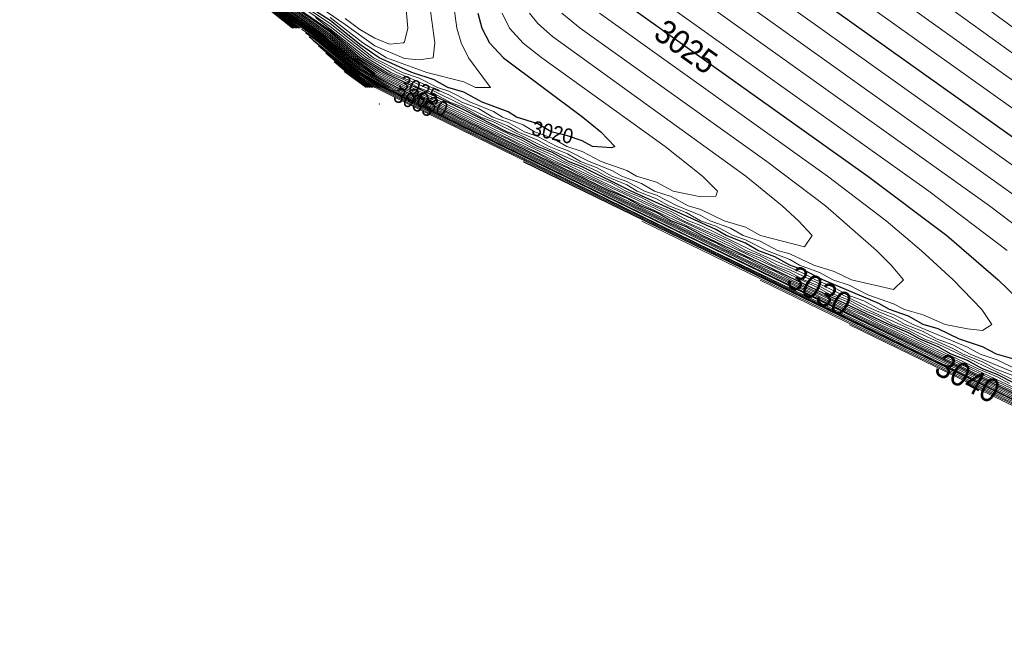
# Model space of a CAD drawing. Header units: metres. Extents: x 295850 to 310263, y 8095845 to 8104014.
# Tile 1 of 77: x 295914 to 296013, y 8095919 to 8095983. Entities that reach past the tile are written whole.
import ezdxf
from ezdxf.enums import TextEntityAlignment as Align

# ---------------------------------------------------------------- set-up
doc = ezdxf.new("R2010")
doc.units = ezdxf.units.M
for name, color, linetype, lineweight in [('C-TOPO-MAJR', 33, 'Continuous', 25), ('C-TOPO-MINR', 253, 'Continuous', 13), ('C-TOPO-PNTS', 8, 'Continuous', 9), ('C-TOPO-TEXT', 33, 'Continuous', 13), ('C-TOPO-TEXT-500', 33, 'Continuous', 13)]:
    doc.layers.add(name, color=color, linetype=linetype, lineweight=lineweight)
doc.styles.add('ARIAL', font='arial.ttf')

# ---------------------------------------------------------------- blocks, each defined once
blk = doc.blocks.new('PUNTOS_TOPOGRAFICOS')
at = {"layer": 'C-TOPO-PNTS'}
blk.add_point((295949.967, 8095974.224, 3015.322), dxfattribs=at)
blk = doc.blocks.new('CURVAS_NIVEL')
at = {"layer": 'C-TOPO-MAJR'}
for points, elevation in [([(296038.438, 8095932.42), (295964.529, 8095968.385)], 3040), ([(296021.467, 8095941.42), (295981.04, 8095960.92), (295950.425, 8095975.92), (295947.91, 8095977.42), (295943.494, 8095981.13), (295940.18, 8095983.42), (295935.994, 8095986.963), (295932.486, 8095989.42), (295928.973, 8095992.42), (295927.304, 8095993.61)], 3035), ([(295987.002, 8096113.92), (295982.25, 8096085.42), (295977.855, 8096061.42), (295977.431, 8096056.92), (295976.578, 8096038.92), (295976.576, 8096035.92), (295977.206, 8096029.92), (295980.624, 8096007.42), (295980.803, 8096004.42), (295980.648, 8095999.92), (295980.804, 8095996.92), (295981.271, 8095995.42), (295982.281, 8095993.92), (295983.955, 8095992.42), (295985.494, 8095991.281), (296028.073, 8095960.92)], 3030), ([(296014.259, 8095945.92), (296012.494, 8095946.849), (296011.007, 8095947.42), (296009.494, 8095948.255), (296007.834, 8095948.92), (296006.494, 8095949.663), (296004.671, 8095950.42), (296003.494, 8095951.074), (296001.512, 8095951.92), (295982.627, 8095960.92), (295980.994, 8095961.801), (295979.494, 8095962.42), (295977.994, 8095963.248), (295976.399, 8095963.92), (295974.994, 8095964.697), (295973.306, 8095965.42), (295951.723, 8095975.92), (295949.494, 8095977.105), (295947.994, 8095978.121), (295943.494, 8095981.764), (295940.494, 8095983.867)], 3030), ([(295976.119, 8096110.92), (295973.957, 8096098.92), (295972.941, 8096094.42), (295970.596, 8096085.42), (295969.689, 8096080.92), (295966.643, 8096059.92), (295964.885, 8096044.92), (295964.639, 8096041.92), (295964.866, 8096037.42), (295966.369, 8096025.42), (295970.065, 8095999.92), (295970.282, 8095996.92), (295970.34, 8095990.92), (295970.57, 8095989.42), (295971.179, 8095987.92), (295972.375, 8095986.42), (295974.195, 8095984.92), (295999.397, 8095966.92), (296007.372, 8095960.92), (296012.567, 8095956.42), (296017.282, 8095951.92)], 3025), ([(296015.494, 8095948.043), (296012.407, 8095948.92), (296010.994, 8095949.654), (296008.676, 8095950.42), (296006.494, 8095951.457), (296004.975, 8095951.92), (296003.494, 8095952.743), (296001.588, 8095953.42), (296000.494, 8095954.032), (295994.837, 8095956.42), (295992.994, 8095957.39), (295991.482, 8095957.92), (295989.994, 8095958.766), (295988.262, 8095959.42), (295986.994, 8095960.143), (295985.049, 8095960.92), (295983.994, 8095961.524), (295975.452, 8095965.42), (295970.494, 8095967.879), (295969.09, 8095968.42), (295967.494, 8095969.314), (295965.947, 8095969.92), (295964.494, 8095970.753), (295962.843, 8095971.42), (295958.494, 8095973.641), (295950.382, 8095977.42), (295947.994, 8095978.907), (295944.994, 8095981.496), (295940.494, 8095984.639)], 3025), ([(295959.927, 8095983.42), (295960.319, 8095981.92), (295961.107, 8095980.42), (295962.511, 8095978.92), (295970.539, 8095972.92), (295972.376, 8095971.42), (295973.783, 8095969.92), (295973.494, 8095969.799), (295971.538, 8095969.92), (295970.494, 8095970.5), (295968.994, 8095971.026), (295967.341, 8095971.42), (295965.994, 8095972.229), (295963.85, 8095972.92), (295962.994, 8095973.439), (295960.375, 8095974.42), (295958.494, 8095975.428), (295956.885, 8095975.92), (295955.494, 8095976.679), (295953.246, 8095977.42), (295949.945, 8095978.92), (295947.994, 8095980.248), (295944.994, 8095982.705), (295941.54, 8095984.92)], 3020), ([(295941.476, 8095981.92), (295939.433, 8095983.42), (295936.43, 8095985.984)], 3040), ([(295949.342, 8095975.92), (295947.132, 8095977.42), (295943.259, 8095980.655)], 3040)]:
    blk.add_lwpolyline(points, dxfattribs=dict(at, elevation=elevation))
at = {"layer": 'C-TOPO-MINR'}
for points, elevation in [([(296064.95, 8095918.92), (296009.525, 8095945.889)], 3044), ([(296055.997, 8095923.42), (295997.547, 8095951.867)], 3043), ([(296047.041, 8095927.92), (295988.511, 8095956.403)], 3042), ([(296038.074, 8095932.42), (295976.53, 8095962.384)], 3041), ([(296016.988, 8095942.92), (295952.503, 8095974.411)], 3039), ([(296054.934, 8095924.92), (296007.993, 8095947.42), (295952.728, 8095974.42), (295949.752, 8095975.92), (295947.994, 8095977.015), (295943.494, 8095980.75), (295942.479, 8095981.435)], 3038), ([(296017.663, 8095942.92), (295983.601, 8095959.42), (295949.976, 8095975.92), (295947.598, 8095977.42), (295943.494, 8095980.877), (295942.089, 8095981.825)], 3037), ([(296036.853, 8095933.92), (296011.765, 8095945.92), (295953.215, 8095974.42), (295950.2, 8095975.92), (295947.994, 8095977.244), (295943.494, 8095981.004), (295940.03, 8095983.42), (295936.516, 8095986.42), (295934.699, 8095987.715)], 3036), ([(295995.811, 8096116.92), (295993.963, 8096104.92), (295991.238, 8096085.42), (295990.394, 8096080.92), (295988.123, 8096070.42), (295986.522, 8096061.42), (295986.207, 8096058.42), (295985.729, 8096049.42), (295984.61, 8096034.42), (295984.483, 8096031.42), (295984.574, 8096028.42), (295984.888, 8096025.42), (295985.799, 8096019.42), (295988.118, 8096007.42), (295988.871, 8096002.92), (295989.33, 8096001.42), (295990.219, 8095999.92), (295991.494, 8095998.65), (295992.994, 8095997.471), (296013.994, 8095982.066)], 3034), ([(296034.631, 8095935.42), (296009.31, 8095947.42), (295950.649, 8095975.92), (295947.994, 8095977.492), (295943.494, 8095981.257), (295940.329, 8095983.42), (295935.994, 8095987.087), (295932.631, 8095989.42), (295928.494, 8095992.925), (295924.943, 8095995.42), (295921.431, 8095998.42), (295919.905, 8095999.509)], 3034), ([(295993.718, 8096116.92), (295991.549, 8096103.42), (295989.01, 8096085.42), (295986.227, 8096071.92), (295984.586, 8096062.92), (295984.17, 8096059.92), (295983.504, 8096047.92), (295982.543, 8096034.42), (295982.605, 8096029.92), (295983.136, 8096025.42), (295984.305, 8096017.92), (295986.259, 8096007.42), (295986.919, 8096001.42), (295987.346, 8095999.92), (295988.494, 8095998.152), (295989.827, 8095996.92), (295991.494, 8095995.665), (296018.494, 8095976.176)], 3033), ([(296025.55, 8095939.92), (296003.405, 8095950.42), (295950.873, 8095975.92), (295947.994, 8095977.649), (295943.494, 8095981.384), (295940.478, 8095983.42), (295935.994, 8095987.21), (295932.776, 8095989.42), (295928.494, 8095993.046), (295925.085, 8095995.42), (295920.994, 8095998.889), (295919.544, 8095999.87)], 3033), ([(295991.627, 8096116.92), (295988.92, 8096100.42), (295986.754, 8096085.42), (295984.052, 8096071.92), (295982.42, 8096062.92), (295982.002, 8096059.92), (295981.28, 8096046.42), (295980.564, 8096035.92), (295980.64, 8096031.42), (295980.965, 8096028.42), (295982.097, 8096020.92), (295984.403, 8096007.42), (295984.69, 8096004.42), (295984.905, 8095999.92), (295985.32, 8095998.42), (295986.269, 8095996.92), (295987.874, 8095995.42), (295989.887, 8095993.92), (296021.494, 8095971.307)], 3032), ([(296019.641, 8095942.92), (296000.654, 8095951.92), (295998.994, 8095952.805), (295997.503, 8095953.42), (295995.994, 8095954.244), (295988.175, 8095957.92), (295951.131, 8095975.92), (295947.994, 8095977.806), (295943.494, 8095981.511), (295940.494, 8095983.558), (295935.994, 8095987.333), (295932.921, 8095989.42), (295928.494, 8095993.166), (295925.226, 8095995.42), (295920.994, 8095999.006), (295913.557, 8096004.357)], 3032), ([(295989.536, 8096116.92), (295986.296, 8096097.42), (295984.496, 8096085.42), (295981.061, 8096067.42), (295979.833, 8096059.92), (295978.579, 8096037.42), (295978.575, 8096034.42), (295979.208, 8096028.42), (295982.538, 8096007.42), (295982.758, 8096004.42), (295982.71, 8095999.92), (295982.857, 8095998.42), (295983.305, 8095996.92), (295984.271, 8095995.42), (295985.915, 8095993.92), (295987.941, 8095992.42), (296025.994, 8095965.27)], 3031), ([(296013.735, 8095945.92), (296012.494, 8095946.605), (296010.564, 8095947.42), (295991.632, 8095956.42), (295989.994, 8095957.3), (295988.489, 8095957.92), (295986.994, 8095958.741), (295985.384, 8095959.42), (295983.994, 8095960.185), (295982.283, 8095960.92), (295951.427, 8095975.92), (295948.747, 8095977.42), (295947.994, 8095977.964), (295943.494, 8095981.638), (295940.494, 8095983.713)], 3031), ([(295984.677, 8096112.42), (295980.549, 8096088.42), (295975.688, 8096061.42), (295975.26, 8096056.92), (295974.519, 8096040.42), (295974.508, 8096037.42), (295975.127, 8096031.42), (295978.593, 8096007.42), (295978.78, 8096004.42), (295978.594, 8095996.92), (295978.765, 8095995.42), (295979.247, 8095993.92), (295980.302, 8095992.42), (295982.005, 8095990.92), (295983.994, 8095989.459), (296024.011, 8095960.92)], 3029), ([(296014.9, 8095945.92), (296006.494, 8095949.904), (296005.152, 8095950.42), (296003.494, 8095951.314), (296001.941, 8095951.92), (296000.494, 8095952.725), (295998.782, 8095953.42), (295997.494, 8095954.138), (295995.626, 8095954.92), (295994.494, 8095955.553), (295973.654, 8095965.42), (295971.994, 8095966.317), (295970.533, 8095966.92), (295968.994, 8095967.769), (295967.438, 8095968.42), (295965.994, 8095969.223), (295964.359, 8095969.92), (295962.994, 8095970.681), (295961.286, 8095971.42), (295949.494, 8095977.235), (295947.17, 8095978.92), (295944.994, 8095980.79), (295940.494, 8095984.021)], 3029), ([(295982.839, 8096113.92), (295981.829, 8096107.92), (295978.941, 8096091.42), (295977.158, 8096082.42), (295973.521, 8096061.42), (295973.087, 8096056.92), (295972.297, 8096038.92), (295972.49, 8096035.92), (295972.851, 8096032.92), (295976.54, 8096005.92), (295976.687, 8096002.92), (295976.526, 8095995.42), (295976.71, 8095993.92), (295977.232, 8095992.42), (295977.994, 8095991.293), (295979.494, 8095989.863), (295980.994, 8095988.72), (296017.858, 8095962.42)], 3028), ([(296013.994, 8095946.776), (296012.279, 8095947.42), (296010.994, 8095948.133), (296009.025, 8095948.92), (296007.994, 8095949.495), (295999.307, 8095953.42), (295997.494, 8095954.376), (295996.077, 8095954.92), (295994.494, 8095955.79), (295992.898, 8095956.42), (295991.494, 8095957.207), (295989.749, 8095957.92), (295988.494, 8095958.624), (295986.602, 8095959.42), (295985.494, 8095960.043), (295967.829, 8095968.42), (295949.494, 8095977.364), (295947.372, 8095978.92), (295944.994, 8095980.967), (295940.494, 8095984.176)], 3028), ([(295980.521, 8096112.42), (295977.656, 8096095.92), (295974.794, 8096082.42), (295971.347, 8096061.42), (295971.008, 8096058.42), (295969.877, 8096040.42), (295970.001, 8096037.42), (295970.337, 8096034.42), (295974.345, 8096004.42), (295974.542, 8096001.42), (295974.471, 8095993.92), (295974.667, 8095992.42), (295975.203, 8095990.92), (295976.327, 8095989.42), (295978.095, 8095987.92), (296011.704, 8095963.92), (296019.639, 8095957.92)], 3027), ([(296015.494, 8095946.513), (296009.754, 8095948.92), (296007.994, 8095949.847), (296006.408, 8095950.42), (296004.994, 8095951.211), (296003.165, 8095951.92), (296001.994, 8095952.577), (295999.928, 8095953.42), (295991.494, 8095957.443), (295990.25, 8095957.92), (295988.494, 8095958.86), (295987.032, 8095959.42), (295985.494, 8095960.278), (295980.739, 8095962.42), (295979.494, 8095963.124), (295974.479, 8095965.42), (295949.691, 8095977.42), (295947.574, 8095978.92), (295944.994, 8095981.143), (295940.494, 8095984.33)], 3027), ([(295978.196, 8096110.92), (295975.816, 8096097.42), (295974.879, 8096092.92), (295972.668, 8096083.92), (295972.127, 8096080.92), (295968.951, 8096059.92), (295968.214, 8096050.92), (295967.439, 8096043.42), (295967.285, 8096040.42), (295967.625, 8096035.92), (295969.332, 8096022.42), (295972.124, 8096002.92), (295972.427, 8095998.42), (295972.41, 8095992.42), (295972.627, 8095990.92), (295973.189, 8095989.42), (295974.356, 8095987.92), (295976.146, 8095986.42), (296005.551, 8095965.42), (296013.506, 8095959.42)], 3026), ([(296014.327, 8095947.42), (296012.494, 8095948.34), (296010.765, 8095948.92), (296009.494, 8095949.618), (296003.97, 8095951.92), (296001.994, 8095952.928), (296000.585, 8095953.42), (295998.994, 8095954.296), (295997.316, 8095954.92), (295995.994, 8095955.667), (295994.088, 8095956.42), (295992.994, 8095957.04), (295987.647, 8095959.42), (295982.494, 8095961.935), (295981.23, 8095962.42), (295979.494, 8095963.358), (295978.033, 8095963.92), (295976.494, 8095964.785), (295974.891, 8095965.42), (295973.494, 8095966.213), (295971.766, 8095966.92), (295970.494, 8095967.645), (295968.649, 8095968.42), (295967.494, 8095969.08), (295965.538, 8095969.92), (295964.494, 8095970.518), (295950.037, 8095977.42), (295947.994, 8095978.75), (295944.994, 8095981.32), (295940.494, 8095984.484)], 3026), ([(295972.243, 8095983.42), (295995.315, 8095966.92), (296001.235, 8095962.42), (296004.78, 8095959.42), (296008.029, 8095956.42), (296010.944, 8095953.42), (296011.946, 8095951.92), (296010.994, 8095951.31), (296009.494, 8095951.461), (296007.209, 8095951.92), (296004.994, 8095952.879), (296003.1, 8095953.42), (296001.994, 8095954.011), (295999.404, 8095954.92), (295997.494, 8095955.886), (295995.841, 8095956.42), (295994.494, 8095957.18), (295992.479, 8095957.92), (295991.494, 8095958.479), (295989.121, 8095959.42), (295986.994, 8095960.494), (295985.77, 8095960.92), (295983.994, 8095961.875), (295982.455, 8095962.42), (295980.994, 8095963.259), (295979.254, 8095963.92), (295977.994, 8095964.647), (295976.061, 8095965.42), (295974.994, 8095966.038), (295972.875, 8095966.92), (295971.994, 8095967.432), (295966.531, 8095969.92), (295961.494, 8095972.43), (295960.231, 8095972.92), (295958.494, 8095973.875), (295957.084, 8095974.42), (295955.494, 8095975.304), (295953.891, 8095975.92), (295952.494, 8095976.679), (295950.728, 8095977.42), (295948.313, 8095978.92), (295944.994, 8095981.673), (295940.494, 8095984.793)], 3024), ([(295968.43, 8095983.42), (295970.294, 8095981.92), (295989.163, 8095968.42), (295995.097, 8095963.92), (296000.259, 8095959.42), (296001.757, 8095957.92), (296002.989, 8095956.42), (296001.994, 8095955.445), (295997.739, 8095956.42), (295995.994, 8095957.287), (295993.917, 8095957.92), (295991.494, 8095959.049), (295990.247, 8095959.42), (295988.494, 8095960.35), (295986.776, 8095960.92), (295985.494, 8095961.655), (295983.437, 8095962.42), (295982.494, 8095962.963), (295980.105, 8095963.92), (295977.994, 8095964.999), (295976.787, 8095965.42), (295974.994, 8095966.39), (295973.483, 8095966.92), (295971.994, 8095967.785), (295970.306, 8095968.42), (295968.994, 8095969.186), (295967.138, 8095969.92), (295965.994, 8095970.591), (295963.981, 8095971.42), (295962.994, 8095972.002), (295960.836, 8095972.92), (295955.494, 8095975.535), (295951.13, 8095977.42), (295948.661, 8095978.92), (295943.494, 8095982.981)], 3023), ([(295965.139, 8095983.42), (295965.994, 8095982.381), (295967.494, 8095981.066), (295987.039, 8095966.92), (295990.732, 8095963.92), (295992.375, 8095962.42), (295993.757, 8095960.92), (295992.994, 8095959.779), (295988.52, 8095960.92), (295986.994, 8095961.757), (295984.86, 8095962.42), (295982.494, 8095963.543), (295981.224, 8095963.92), (295979.494, 8095964.858), (295977.795, 8095965.42), (295976.494, 8095966.178), (295974.487, 8095966.92), (295973.494, 8095967.502), (295971.192, 8095968.42), (295968.994, 8095969.541), (295967.912, 8095969.92), (295965.994, 8095970.947), (295964.649, 8095971.42), (295962.994, 8095972.358), (295961.44, 8095972.92), (295959.994, 8095973.774), (295958.294, 8095974.42), (295956.994, 8095975.178), (295951.72, 8095977.42), (295949.01, 8095978.92), (295944.994, 8095982.101), (295940.882, 8095984.92)], 3022), ([(295962.383, 8095983.42), (295963.113, 8095981.92), (295964.494, 8095980.407), (295966.396, 8095978.92), (295978.866, 8095969.92), (295982.643, 8095966.92), (295984.183, 8095965.42), (295983.994, 8095964.895), (295982.494, 8095964.837), (295979.694, 8095965.42), (295977.994, 8095966.321), (295975.977, 8095966.92), (295974.994, 8095967.489), (295972.404, 8095968.42), (295970.494, 8095969.43), (295968.924, 8095969.92), (295967.494, 8095970.772), (295965.661, 8095971.42), (295964.494, 8095972.119), (295962.414, 8095972.92), (295961.494, 8095973.474), (295959.173, 8095974.42), (295956.994, 8095975.53), (295955.838, 8095975.92), (295953.994, 8095976.85), (295952.31, 8095977.42), (295949.358, 8095978.92), (295944.994, 8095982.403), (295941.211, 8095984.92)], 3021), ([(295956.79, 8095989.42), (295957.812, 8095981.92), (295958.23, 8095980.42), (295958.99, 8095978.92), (295961.187, 8095975.92), (295959.684, 8095975.92), (295958.494, 8095976.481), (295954.765, 8095977.42), (295950.687, 8095978.92), (295948.269, 8095980.42), (295944.994, 8095983.006)], 3019), ([(295954.752, 8095986.42), (295955.572, 8095980.42), (295955.385, 8095978.92), (295953.994, 8095978.701), (295952.494, 8095978.843), (295949.494, 8095980.133), (295946.494, 8095982.301), (295943.494, 8095984.339)], 3018), ([(295950.994, 8095980.297), (295949.494, 8095980.911), (295947.994, 8095981.764), (295946.494, 8095982.903)], 3017), ([(295958.703, 8096110.92), (295957.919, 8096107.92), (295953.864, 8096094.42), (295951.434, 8096085.42), (295945.693, 8096059.92), (295943.814, 8096050.92), (295943.355, 8096047.92), (295943.297, 8096044.92), (295943.836, 8096040.42), (295952.691, 8095983.42), (295952.825, 8095981.92), (295952.494, 8095980.541), (295952.386, 8095980.42), (295950.994, 8095980.297)], 3017), ([(295941.955, 8095981.92), (295939.881, 8095983.42), (295936.363, 8095986.42), (295935.079, 8095987.335)], 3037), ([(295941.795, 8095981.92), (295939.732, 8095983.42), (295935.46, 8095986.954)], 3038), ([(295941.635, 8095981.92), (295939.582, 8095983.42), (295935.84, 8095986.574)], 3039), ([(295941.316, 8095981.92), (295939.284, 8095983.42), (295937.163, 8095985.251)], 3041), ([(295941.156, 8095981.92), (295938.046, 8095984.368)], 3042), ([(295952.485, 8095974.42), (295949.527, 8095975.92), (295947.994, 8095976.9), (295942.869, 8095981.045)], 3039), ([(295949.164, 8095975.92), (295946.976, 8095977.42), (295943.792, 8095980.122)], 3041), ([(295948.985, 8095975.92), (295946.82, 8095977.42), (295944.541, 8095979.373)], 3042), ([(295948.807, 8095975.92), (295946.665, 8095977.42), (295945.392, 8095978.522)], 3043), ([(295948.629, 8095975.92), (295946.397, 8095977.517)], 3044)]:
    blk.add_lwpolyline(points, dxfattribs=dict(at, elevation=elevation))
at = {"layer": 'C-TOPO-TEXT', "style": 'ARIAL', "width": 0.9}
for s, rotation, p in [('3025', -35.47026, (295980.994, 8095980.049)), ('3030', -29.19991, (295994.494, 8095955.316)), ('3040', -28.00597, (296009.494, 8095946.476))]:
    blk.add_text(s, height=2.4, rotation=rotation, dxfattribs=at).set_placement(p, align=Align.MIDDLE_CENTER)
at = {"layer": 'C-TOPO-TEXT-500', "style": 'ARIAL', "width": 0.9}
for s, rotation, p in [('3025', -23.09262, (295953.994, 8095975.713)), ('3035', -24.62193, (295953.459, 8095974.42)), ('3030', -23.56317, (295954.84, 8095974.42)), ('3020', -13.06691, (295967.494, 8095971.374))]:
    blk.add_text(s, height=1.5, rotation=rotation, dxfattribs=at).set_placement(p, align=Align.MIDDLE_CENTER)

msp = doc.modelspace()

# ---------------------------------------------------------------- block references
at = {"layer": 'C-TOPO-MAJR'}
msp.add_blockref('CURVAS_NIVEL', (0, 0), dxfattribs=at)
at = {"layer": 'C-TOPO-PNTS'}
msp.add_blockref('PUNTOS_TOPOGRAFICOS', (0, 0), dxfattribs=at)

doc.saveas('drawing.dxf')
